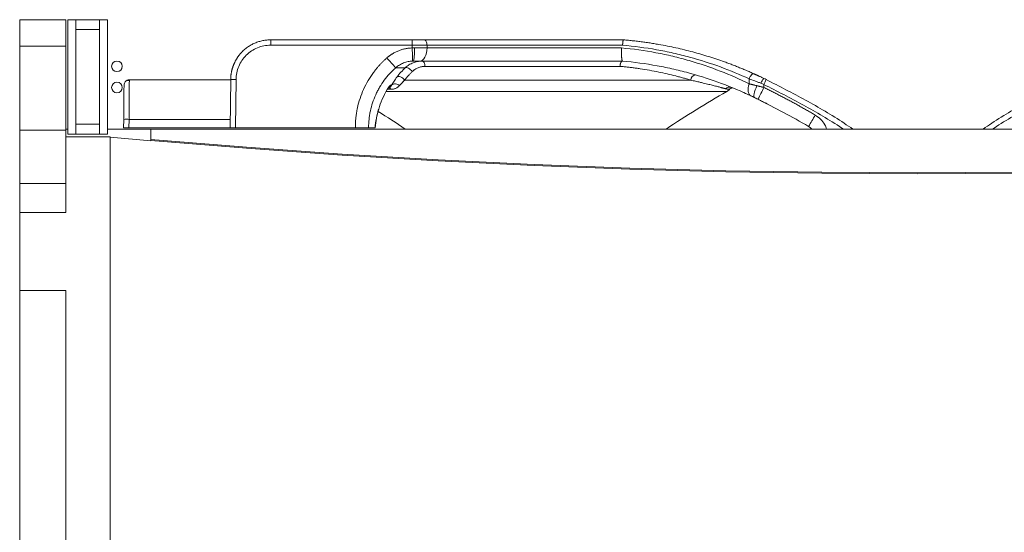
# Model space of a CAD drawing. Header units: inches. Extents: x 21182 to 24011, y 3634 to 5614.
# Tile 11 of 16: x 21859 to 22228, y 5188 to 5380. Entities that reach past the tile are written whole.
import ezdxf

# ---------------------------------------------------------------- set-up
doc = ezdxf.new("R2010")
doc.units = ezdxf.units.IN
doc.header["$MEASUREMENT"] = 0

msp = doc.modelspace()

# ---------------------------------------------------------------- linework, layer by layer
at = {"color": 7, "linetype": 'Continuous', "lineweight": 15}
for p, q in [((21876.25, 5380.04, 165.36), (21858.9, 5380.04, 165.36)), ((21858.9, 5380.04, 165.36), (21858.9, 5370.04, 165.36)), ((21876.25, 5370.04, 165.36), (21876.25, 5380.04, 165.36)), ((21876.9, 5380.04, 165.36), (21876.9, 5337.04, 165.36)), ((21876.9, 5380.04, 165.36), (21879.9, 5380.04, 165.36)), ((21879.9, 5380.04, 165.36), (21879.9, 5337.04, 165.36)), ((21879.9, 5380.04, 165.36), (21888.9, 5380.04, 165.36)), ((21888.9, 5337.04, 165.36), (21888.9, 5380.04, 165.36)), ((21888.9, 5380.04, 165.36), (21891.9, 5380.04, 165.36)), ((21891.9, 5337.04, 165.36), (21891.9, 5380.04, 165.36)), ((21879.9, 5376.31, 165.36), (21888.9, 5376.31, 165.36)), ((22006.17, 5372.48, 165.36), (21953.06, 5372.48, 165.36)), ((21953.06, 5372.48, 165.36), (21953.06, 5370.46, 165.36)), ((22006.17, 5370.46, 165.36), (22006.17, 5372.48, 165.36)), ((22085.4, 5372.48, 165.36), (22085.4, 5372.48, 165.36)), ((21858.9, 5370.04, 165.36), (21858.9, 5338.54, 165.36)), ((21876.25, 5370.04, 165.36), (21858.9, 5370.04, 165.36)), ((21876.25, 5338.54, 165.36), (21876.25, 5370.04, 165.36)), ((21953.06, 5370.46, 165.36), (22006.17, 5370.46, 165.36)), ((22006.17, 5369.43, 165.36), (22006.17, 5370.46, 165.36)), ((22006.17, 5370.46, 165.36), (22011.72, 5370.46, 165.36)), ((22006.98, 5369.43, 165.36), (22011.72, 5369.43, 165.36)), ((22011.72, 5369.43, 165.36), (22011.72, 5370.46, 165.36)), ((22011.72, 5370.46, 165.36), (22085.08, 5370.46, 165.36)), ((22084.71, 5369.43, 165.36), (22011.72, 5369.43, 165.36)), ((22085.08, 5370.46, 165.36), (22085.08, 5370.48, 165.36)), ((21999.95, 5361.98, 165.36), (22003.55, 5361.98, 165.36)), ((22084.11, 5362.51, 165.36), (22010.95, 5362.51, 165.36)), ((21938.06, 5357.48, 165.36), (21900.04, 5357.48, 165.36)), ((21938.06, 5357.61, 165.36), (21937.9, 5339.48, 165.36)), ((21940.06, 5357.57, 165.36), (21939.9, 5339.48, 165.36)), ((22110.65, 5357.34, 165.36), (22003.33, 5357.34, 165.36)), ((22132.58, 5357.82, 165.36), (22132.59, 5355.94, 165.36)), ((21996.73, 5353.74, 165.36), (21996.91, 5354.04, 165.36)), ((21998.43, 5355.42, 165.36), (21998, 5355.42, 165.36)), ((22138.07, 5354.6, 165.36), (22138.07, 5355.73, 165.36)), ((21897.93, 5342.61, 165.36), (21897.9, 5339.48, 165.36)), ((21899.9, 5339.48, 165.36), (21899.93, 5342.61, 165.36)), ((21899.93, 5342.61, 165.36), (21937.93, 5342.61, 165.36)), ((21876.25, 5338.54, 165.36), (21858.9, 5338.54, 165.36)), ((21858.9, 5338.54, 165.36), (21858.9, 5318.54, 165.36)), ((21876.25, 5338.98, 165.36), (21876.9, 5338.98, 165.36)), ((21876.25, 5336.04, 165.36), (21876.25, 5338.54, 165.36)), ((21879.9, 5340.78, 165.36), (21888.9, 5340.78, 165.36)), ((21891.9, 5338.98, 165.36), (21908.1, 5338.98, 165.36)), ((21897.9, 5339.48, 165.36), (21899.9, 5339.48, 165.36)), ((21899.9, 5339.48, 165.36), (21937.9, 5339.48, 165.36)), ((22483.7, 5338.98, 165.36), (21908.1, 5338.98, 165.36)), ((21908.1, 5338.98, 165.36), (21908.1, 5335.06, 165.36)), ((21937.9, 5339.48, 165.36), (21939.9, 5339.48, 165.36)), ((21939.9, 5339.48, 165.36), (21984.82, 5339.48, 165.36)), ((21989.8, 5339.48, 165.36), (21992.24, 5339.48, 165.36)), ((21876.25, 5307.58, 165.36), (21876.25, 5336.04, 165.36)), ((21876.25, 5336.04, 165.36), (21892.9, 5336.04, 165.36)), ((21879.9, 5337.04, 165.36), (21876.9, 5337.04, 165.36)), ((21888.9, 5337.04, 165.36), (21879.9, 5337.04, 165.36)), ((21891.9, 5337.04, 165.36), (21888.9, 5337.04, 165.36)), ((21892.9, 5336.04, 165.36), (21892.9, 5013.98, 165.36)), ((21892.9, 5335.94, 165.36), (21892.9, 5013.98, 165.36)), ((21908.1, 5334.58, 165.36), (21892.9, 5335.94, 165.36)), ((21908.1, 5335.06, 165.36), (21908.1, 5334.68, 165.36)), ((21908.1, 5334.68, 165.36), (21908.1, 5334.58, 165.36)), ((21876.25, 5318.54, 165.36), (21858.9, 5318.54, 165.36)), ((21858.9, 5318.54, 165.36), (21858.9, 5307.58, 165.36)), ((21858.9, 5307.58, 165.36), (21858.9, 5278.27, 165.36)), ((21858.9, 5307.58, 165.36), (21876.25, 5307.58, 165.36)), ((21858.9, 5278.27, 165.36), (21858.9, 5051.43, 165.36)), ((21876.25, 5278.27, 165.36), (21858.9, 5278.27, 165.36)), ((21876.25, 5013.98, 165.36), (21876.25, 5278.27, 165.36))]:
    msp.add_line(p, q, dxfattribs=at)
at = {"color": 8, "linetype": 'Continuous', "lineweight": 15}
for p, q in [((21996.36, 5353.08, 165.36), (22124.15, 5353.08, 165.36)), ((21998.21, 5353.89, 165.36), (21996.73, 5353.89, 165.36))]:
    msp.add_line(p, q, dxfattribs=at)
at = {"color": 7, "linetype": 'Continuous', "lineweight": 15, "elevation": 165.36, "flags": 128}
for points in [[(22011.72, 5370.46), (22011.7, 5370.85), (22011.64, 5371.23), (22011.54, 5371.58), (22011.41, 5371.89), (22011.25, 5372.14), (22011.06, 5372.32), (22010.85, 5372.44), (22010.64, 5372.48)], [(22006.31, 5364.47), (22006.31, 5364.57), (22006.3, 5364.85), (22006.29, 5365.31), (22006.27, 5365.93), (22006.25, 5366.68), (22006.22, 5367.53), (22006.2, 5368.46), (22006.17, 5369.43)], [(22009.02, 5364.48), (22009.54, 5364.57), (22010.04, 5364.85), (22010.51, 5365.31), (22010.92, 5365.93), (22011.25, 5366.68), (22011.51, 5367.53), (22011.66, 5368.46), (22011.72, 5369.43)], [(22009.83, 5364.48), (22010.04, 5364.44), (22010.25, 5364.33), (22010.44, 5364.15), (22010.61, 5363.9), (22010.75, 5363.61), (22010.86, 5363.27), (22010.92, 5362.9), (22010.95, 5362.51)], [(22003.55, 5361.98), (22003.78, 5362.08), (22004.09, 5362.09), (22004.43, 5362), (22004.8, 5361.83), (22005.18, 5361.58), (22005.54, 5361.26), (22005.86, 5360.9), (22006.12, 5360.51)], [(21898.04, 5355.49), (21898.08, 5355.88), (21898.19, 5356.23)], [(22003.33, 5357.34), (22003.02, 5357.7), (22002.65, 5358.03), (22002.23, 5358.32), (22001.8, 5358.54), (22001.39, 5358.69), (22001.01, 5358.74), (22000.7, 5358.7), (22000.47, 5358.57)], [(22134.49, 5359.66), (22134.26, 5359.71), (22134.01, 5359.66), (22133.73, 5359.52), (22133.46, 5359.29), (22133.19, 5358.99), (22132.95, 5358.64), (22132.74, 5358.24), (22132.58, 5357.82)], [(22133.16, 5351.46), (22132.82, 5351.7), (22132.54, 5352.06), (22132.34, 5352.52), (22132.22, 5353.08), (22132.19, 5353.72), (22132.24, 5354.42), (22132.37, 5355.17), (22132.59, 5355.94)], [(22135.49, 5355.23), (22135.14, 5354.42), (22134.85, 5353.63), (22134.61, 5352.9), (22134.45, 5352.24), (22134.37, 5351.69), (22134.36, 5351.25), (22134.43, 5350.94), (22134.58, 5350.78)], [(21908.1, 5335.06), (21944, 5332.13), (21979.93, 5329.58), (22015.89, 5327.43), (22051.86, 5325.67), (22087.86, 5324.3), (22123.87, 5323.32), (22159.88, 5322.73), (22195.9, 5322.53), (22231.92, 5322.73), (22267.93, 5323.32), (22303.94, 5324.3), (22339.94, 5325.67), (22375.91, 5327.43), (22411.87, 5329.58), (22447.8, 5332.13), (22483.7, 5335.06)], [(22483.7, 5334.68), (22447.8, 5331.75), (22411.87, 5329.2), (22375.91, 5327.05), (22339.94, 5325.28), (22303.94, 5323.91), (22267.93, 5322.93), (22231.92, 5322.35), (22195.9, 5322.15), (22159.88, 5322.35), (22123.87, 5322.93), (22087.86, 5323.91), (22051.86, 5325.28), (22015.89, 5327.05), (21979.93, 5329.2), (21944, 5331.75), (21908.1, 5334.68)]]:
    msp.add_lwpolyline(points, dxfattribs=at)
at = {"color": 8, "linetype": 'Continuous', "lineweight": 15, "elevation": 165.36, "flags": 128}
msp.add_lwpolyline([(21996.73, 5353.74), (21996.75, 5353.76), (21996.78, 5353.82)], dxfattribs=at)
at = {"color": 7, "linetype": 'Continuous', "lineweight": 15}
for centre in [(21895.4, 5362.52, 165.36), (21895.4, 5354.58, 165.36)]:
    msp.add_circle(centre, 2, dxfattribs=at)
for centre, radius, start, end in [((21991.06, 5368.21, 165.36), 15.97, 346.4815, 4.3985), ((22180.01, 5525.97, 165.36), 243.55, 221.1596, 222.3263), ((21900.04, 5355.48, 165.36), 2, 90, 138.7471), ((21940.06, 5415.07, 165.36), 57.49, 268.0061, 269.9996), ((22142.55, 5354.06, 165.36), 5.95, 138.8459, 159.3516), ((22018.95, 5414.58, 165.36), 132.86, 333.7125, 334.5818), ((21997.1, 5353.14, 165.36), 1.34, 34.0957, 87.8094), ((21999.81, 5353.87, 165.36), 2.07, 41.2058, 131.6283), ((22300.07, 5044.73, 165.36), 355, 119.7051, 124.0182), ((22125.2, 5352.79, 165.36), 1.97, 68.1633, 138.5043), ((22121.68, 5357.42, 165.36), 5, 299.7051, 314.3258), ((21847.71, 5495.89, 165.36), 322.92, 333.1722, 334.0524), ((21804.93, 5044.73, 165.36), 355, 55.9818, 57.9387), ((21898.93, 5285.53, 165.36), 57.09, 88.9964, 91.0036), ((21915.55, 5484.69, 165.36), 279.66, 328.8298, 329.8465)]:
    msp.add_arc(centre, radius, start, end, dxfattribs=at)
at = {"color": 8, "linetype": 'Continuous', "lineweight": 15}
for centre, start, end in [((22112.65, 5357.27, 165.36), 94.6132, 178.1401), ((21996.3, 5356.47, 165.36), 307.8847, 328.1163)]:
    msp.add_arc(centre, 2, start, end, dxfattribs=at)
at = {"color": 7, "linetype": 'Continuous', "lineweight": 15}
for points, knots in [([(21938.06, 5357.61, 165.36), (21938.06, 5357.74, 165.36), (21938.06, 5357.99, 165.36), (21938.08, 5358.37, 165.36), (21938.11, 5358.74, 165.36), (21938.14, 5359.1, 165.36), (21938.19, 5359.46, 165.36), (21938.24, 5359.82, 165.36), (21938.3, 5360.17, 165.36), (21938.37, 5360.51, 165.36), (21938.44, 5360.85, 165.36), (21938.52, 5361.18, 165.36), (21938.61, 5361.51, 165.36), (21938.7, 5361.83, 165.36), (21938.8, 5362.14, 165.36), (21938.9, 5362.44, 165.36), (21939.01, 5362.74, 165.36), (21939.12, 5363.03, 165.36), (21939.24, 5363.32, 165.36), (21939.36, 5363.6, 165.36), (21939.49, 5363.87, 165.36), (21939.62, 5364.14, 165.36), (21939.75, 5364.4, 165.36), (21939.88, 5364.65, 165.36), (21940.02, 5364.89, 165.36), (21940.16, 5365.13, 165.36), (21940.3, 5365.37, 165.36), (21940.44, 5365.59, 165.36), (21940.59, 5365.81, 165.36), (21940.73, 5366.03, 165.36), (21940.88, 5366.23, 165.36), (21941.03, 5366.44, 165.36), (21941.17, 5366.63, 165.36), (21941.32, 5366.82, 165.36), (21941.47, 5367, 165.36), (21941.62, 5367.18, 165.36), (21941.77, 5367.35, 165.36), (21941.91, 5367.52, 165.36), (21942.06, 5367.68, 165.36), (21942.21, 5367.84, 165.36), (21942.35, 5367.98, 165.36), (21942.64, 5368.28, 165.36), (21943.09, 5368.7, 165.36), (21943.71, 5369.22, 165.36), (21944.36, 5369.71, 165.36), (21945.03, 5370.16, 165.36), (21945.71, 5370.56, 165.36), (21946.41, 5370.93, 165.36), (21947.13, 5371.26, 165.36), (21947.85, 5371.55, 165.36), (21948.59, 5371.8, 165.36), (21949.33, 5372.01, 165.36), (21950.07, 5372.18, 165.36), (21950.82, 5372.32, 165.36), (21951.57, 5372.41, 165.36), (21952.31, 5372.47, 165.36), (21952.81, 5372.47, 165.36), (21953.06, 5372.48, 165.36)], [0, 0, 0, 0, 0.0162999, 0.0324049, 0.0483152, 0.0640306, 0.0795512, 0.0948769, 0.1100078, 0.1249439, 0.1396852, 0.1542316, 0.1685832, 0.18274, 0.196702, 0.2104691, 0.2240414, 0.2374189, 0.2506015, 0.2635893, 0.2763823, 0.2889804, 0.3013838, 0.3135922, 0.3256059, 0.3374247, 0.3490487, 0.3604779, 0.3717122, 0.3827517, 0.3935963, 0.4042461, 0.4147011, 0.4249613, 0.4350266, 0.4448971, 0.4545728, 0.4640536, 0.4733396, 0.4824307, 0.491327, 0.5000285, 0.5350439, 0.5698187, 0.6043529, 0.6386465, 0.6726996, 0.7065121, 0.7400841, 0.7734155, 0.8065064, 0.8393567, 0.8719664, 0.9043356, 0.9364643, 0.9683524, 1, 1, 1, 1]), ([(22085.08, 5370.48, 165.36), (22085.09, 5370.53, 165.36), (22085.09, 5370.62, 165.36), (22085.1, 5370.76, 165.36), (22085.11, 5370.89, 165.36), (22085.11, 5371.02, 165.36), (22085.12, 5371.13, 165.36), (22085.13, 5371.25, 165.36), (22085.14, 5371.35, 165.36), (22085.15, 5371.45, 165.36), (22085.16, 5371.54, 165.36), (22085.17, 5371.62, 165.36), (22085.18, 5371.7, 165.36), (22085.19, 5371.77, 165.36), (22085.2, 5371.83, 165.36), (22085.22, 5371.94, 165.36), (22085.24, 5372.07, 165.36), (22085.27, 5372.22, 165.36), (22085.31, 5372.34, 165.36), (22085.34, 5372.42, 165.36), (22085.37, 5372.47, 165.36), (22085.39, 5372.47, 165.36), (22085.4, 5372.48, 165.36)], [0, 0, 0, 0, 0.045792, 0.090037, 0.132737, 0.17389, 0.213496, 0.251557, 0.288071, 0.323038, 0.356459, 0.388333, 0.418661, 0.447443, 0.474678, 0.500366, 0.586722, 0.671842, 0.755728, 0.838381, 0.919804, 1, 1, 1, 1]), ([(22085.4, 5372.48, 165.36), (22085.72, 5372.45, 165.36), (22086.36, 5372.39, 165.36), (22087.31, 5372.3, 165.36), (22088.26, 5372.21, 165.36), (22089.21, 5372.1, 165.36), (22090.17, 5371.99, 165.36), (22091.12, 5371.88, 165.36), (22092.06, 5371.76, 165.36), (22093.01, 5371.63, 165.36), (22093.96, 5371.5, 165.36), (22094.9, 5371.36, 165.36), (22095.85, 5371.21, 165.36), (22096.79, 5371.06, 165.36), (22097.73, 5370.9, 165.36), (22100.52, 5370.42, 165.36), (22105.14, 5369.5, 165.36), (22111.41, 5367.96, 165.36), (22117.5, 5366.19, 165.36), (22121.97, 5364.69, 165.36), (22124.98, 5363.58, 165.36), (22126.6, 5362.97, 165.36), (22128.2, 5362.34, 165.36), (22129.8, 5361.69, 165.36), (22131.37, 5361.03, 165.36), (22132.94, 5360.35, 165.36), (22133.97, 5359.89, 165.36), (22134.49, 5359.66, 165.36)], [0, 0, 0, 0, 0.0178159, 0.035643, 0.0534825, 0.0713356, 0.0892034, 0.1070871, 0.1249879, 0.1429067, 0.1608449, 0.1788036, 0.1967838, 0.2147868, 0.2328135, 0.2508653, 0.3755775, 0.5016098, 0.6251956, 0.7502654, 0.785611, 0.8210566, 0.8566083, 0.8922724, 0.928055, 0.9639622, 1, 1, 1, 1]), ([(21953.06, 5370.46, 165.36), (21951.37, 5370.46, 165.36), (21949.67, 5370.13, 165.36), (21946.54, 5368.84, 165.36), (21945.11, 5367.88, 165.36), (21942.7, 5365.5, 165.36), (21941.74, 5364.07, 165.36), (21940.42, 5360.95, 165.36), (21940.07, 5359.27, 165.36), (21940.06, 5357.57, 165.36)], [0, 0, 0, 0, 0.25, 0.25, 0.5, 0.5, 0.75, 0.75, 1, 1, 1, 1]), ([(21996.65, 5365.68, 165.36), (21996.74, 5365.76, 165.36), (21996.93, 5365.92, 165.36), (21997.22, 5366.16, 165.36), (21997.51, 5366.39, 165.36), (21997.81, 5366.61, 165.36), (21998.12, 5366.82, 165.36), (21998.43, 5367.03, 165.36), (21999.01, 5367.39, 165.36), (21999.88, 5367.88, 165.36), (22001.08, 5368.41, 165.36), (22002.31, 5368.83, 165.36), (22003.37, 5369.1, 165.36), (22004.22, 5369.25, 165.36), (22004.87, 5369.34, 165.36), (22005.52, 5369.4, 165.36), (22005.95, 5369.42, 165.36), (22006.17, 5369.43, 165.36)], [0, 0, 0, 0, 0.035795, 0.071534, 0.107239, 0.142932, 0.178635, 0.21437, 0.25016, 0.375273, 0.500454, 0.625234, 0.750081, 0.812586, 0.874996, 0.937428, 1, 1, 1, 1]), ([(22085.05, 5364.48, 165.36), (22085.04, 5364.48, 165.36), (22085.03, 5364.48, 165.36), (22085, 5364.5, 165.36), (22084.98, 5364.53, 165.36), (22084.96, 5364.56, 165.36), (22084.93, 5364.61, 165.36), (22084.91, 5364.67, 165.36), (22084.89, 5364.73, 165.36), (22084.87, 5364.81, 165.36), (22084.85, 5364.9, 165.36), (22084.83, 5364.99, 165.36), (22084.81, 5365.1, 165.36), (22084.79, 5365.22, 165.36), (22084.78, 5365.34, 165.36), (22084.76, 5365.48, 165.36), (22084.75, 5365.62, 165.36), (22084.73, 5365.78, 165.36), (22084.71, 5366.1, 165.36), (22084.68, 5366.66, 165.36), (22084.67, 5367.31, 165.36), (22084.67, 5367.82, 165.36), (22084.67, 5368.14, 165.36), (22084.68, 5368.51, 165.36), (22084.69, 5368.95, 165.36), (22084.7, 5369.27, 165.36), (22084.71, 5369.43, 165.36)], [0, 0, 0, 0, 0.028329, 0.056792, 0.08539, 0.114123, 0.142991, 0.171994, 0.201132, 0.230406, 0.259815, 0.289359, 0.319039, 0.348854, 0.378806, 0.408893, 0.439116, 0.469475, 0.49997, 0.618654, 0.749375, 0.785253, 0.828256, 0.878382, 0.935631, 1, 1, 1, 1]), ([(22084.71, 5369.43, 165.36), (22089.06, 5369.04, 165.36), (22093.35, 5368.44, 165.36), (22099.71, 5367.24, 165.36), (22101.81, 5366.79, 165.36), (22106, 5365.79, 165.36), (22108.05, 5365.25, 165.36), (22114.09, 5363.5, 165.36), (22117.98, 5362.18, 165.36), (22125.48, 5359.26, 165.36), (22129.1, 5357.66, 165.36), (22132.59, 5355.94, 165.36)], [0, 0, 0, 0, 0.25, 0.25, 0.375, 0.375, 0.5, 0.5, 0.75, 0.75, 1, 1, 1, 1]), ([(22132.58, 5357.82, 165.36), (22129.11, 5359.42, 165.36), (22125.51, 5360.91, 165.36), (22118.05, 5363.64, 165.36), (22114.2, 5364.88, 165.36), (22108.21, 5366.51, 165.36), (22106.17, 5367.02, 165.36), (22103.07, 5367.72, 165.36), (22102.03, 5367.95, 165.36), (22099.94, 5368.37, 165.36), (22098.89, 5368.57, 165.36), (22093.64, 5369.51, 165.36), (22089.39, 5370.08, 165.36), (22085.08, 5370.46, 165.36)], [0, 0, 0, 0, 0.25, 0.25, 0.5, 0.5, 0.625, 0.625, 0.6875, 0.6875, 0.75, 0.75, 1, 1, 1, 1]), ([(21984.82, 5339.48, 165.36), (21984.82, 5339.67, 165.36), (21984.82, 5340.05, 165.36), (21984.84, 5340.63, 165.36), (21984.86, 5341.2, 165.36), (21984.89, 5341.77, 165.36), (21984.94, 5342.34, 165.36), (21984.99, 5342.91, 165.36), (21985.05, 5343.48, 165.36), (21985.12, 5344.05, 165.36), (21985.2, 5344.62, 165.36), (21985.29, 5345.18, 165.36), (21985.39, 5345.75, 165.36), (21985.49, 5346.31, 165.36), (21985.82, 5347.89, 165.36), (21986.52, 5350.45, 165.36), (21987.87, 5353.9, 165.36), (21989.57, 5357.19, 165.36), (21991.13, 5359.55, 165.36), (21992.3, 5361.09, 165.36), (21992.97, 5361.91, 165.36), (21993.66, 5362.71, 165.36), (21994.37, 5363.48, 165.36), (21995.1, 5364.24, 165.36), (21995.86, 5364.97, 165.36), (21996.39, 5365.44, 165.36), (21996.65, 5365.68, 165.36)], [0, 0, 0, 0, 0.019412, 0.038796, 0.058155, 0.077496, 0.096824, 0.116143, 0.135459, 0.154777, 0.174103, 0.193441, 0.212798, 0.232177, 0.251584, 0.3761, 0.50063, 0.625647, 0.750682, 0.786372, 0.821984, 0.857549, 0.893101, 0.928671, 0.964294, 1, 1, 1, 1]), ([(22006.31, 5364.47, 165.36), (22005.72, 5364.46, 165.36), (22005.15, 5364.39, 165.36), (22004.01, 5364.16, 165.36), (22003.46, 5364, 165.36), (22002.37, 5363.57, 165.36), (22001.85, 5363.31, 165.36), (22000.86, 5362.71, 165.36), (22000.39, 5362.36, 165.36), (21999.95, 5361.98, 165.36)], [0, 0, 0, 0, 0.25, 0.25, 0.5, 0.5, 0.75, 0.75, 1, 1, 1, 1]), ([(22003.55, 5361.98, 165.36), (22003.99, 5362.39, 165.36), (22004.45, 5362.75, 165.36), (22005.44, 5363.37, 165.36), (22005.96, 5363.63, 165.36), (22007.02, 5364.05, 165.36), (22007.56, 5364.21, 165.36), (22008.67, 5364.42, 165.36), (22009.24, 5364.48, 165.36), (22009.83, 5364.48, 165.36)], [0, 0, 0, 0, 0.25, 0.25, 0.5, 0.5, 0.75, 0.75, 1, 1, 1, 1]), ([(22084.11, 5362.51, 165.36), (22084.12, 5362.55, 165.36), (22084.12, 5362.64, 165.36), (22084.13, 5362.76, 165.36), (22084.14, 5362.89, 165.36), (22084.16, 5363.02, 165.36), (22084.18, 5363.14, 165.36), (22084.23, 5363.35, 165.36), (22084.3, 5363.61, 165.36), (22084.4, 5363.88, 165.36), (22084.51, 5364.08, 165.36), (22084.61, 5364.23, 165.36), (22084.72, 5364.34, 165.36), (22084.83, 5364.42, 165.36), (22084.93, 5364.47, 165.36), (22085, 5364.47, 165.36), (22085.04, 5364.48, 165.36)], [0, 0, 0, 0, 0.039586, 0.080126, 0.121574, 0.163872, 0.206952, 0.250738, 0.373665, 0.500209, 0.58698, 0.673296, 0.758403, 0.841605, 0.9223, 1, 1, 1, 1]), ([(22133.16, 5351.46, 165.36), (22129.65, 5353.11, 165.36), (22126.01, 5354.65, 165.36), (22118.48, 5357.47, 165.36), (22114.57, 5358.74, 165.36), (22108.5, 5360.43, 165.36), (22106.44, 5360.95, 165.36), (22103.29, 5361.67, 165.36), (22102.23, 5361.9, 165.36), (22100.12, 5362.34, 165.36), (22099.06, 5362.54, 165.36), (22093.73, 5363.51, 165.36), (22089.42, 5364.09, 165.36), (22085.05, 5364.48, 165.36)], [0, 0, 0, 0, 0.25, 0.25, 0.5, 0.5, 0.625, 0.625, 0.6875, 0.6875, 0.75, 0.75, 1, 1, 1, 1]), ([(21999.95, 5361.98, 165.36), (21998.34, 5360.56, 165.36), (21996.92, 5359, 165.36), (21995.04, 5356.46, 165.36), (21994.46, 5355.58, 165.36), (21993.65, 5354.2, 165.36), (21993.39, 5353.74, 165.36), (21992.9, 5352.79, 165.36), (21992.67, 5352.31, 165.36), (21991.58, 5349.89, 165.36), (21990.92, 5347.88, 165.36), (21990.36, 5345.29, 165.36), (21990.26, 5344.76, 165.36), (21990.09, 5343.71, 165.36), (21990.02, 5343.18, 165.36), (21989.85, 5341.59, 165.36), (21989.8, 5340.53, 165.36), (21989.8, 5339.48, 165.36)], [0, 0, 0, 0, 0.25, 0.25, 0.375, 0.375, 0.4375, 0.4375, 0.5, 0.5, 0.75, 0.75, 0.8125, 0.8125, 0.875, 0.875, 1, 1, 1, 1]), ([(22003.33, 5357.34, 165.36), (22003.44, 5357.48, 165.36), (22003.65, 5357.76, 165.36), (22003.98, 5358.17, 165.36), (22004.32, 5358.58, 165.36), (22004.66, 5358.98, 165.36), (22005.01, 5359.38, 165.36), (22005.37, 5359.76, 165.36), (22005.74, 5360.14, 165.36), (22005.99, 5360.39, 165.36), (22006.12, 5360.51, 165.36)], [0, 0, 0, 0, 0.124105, 0.248391, 0.372895, 0.497656, 0.62271, 0.748094, 0.873845, 1, 1, 1, 1]), ([(22006.12, 5360.51, 165.36), (22006.17, 5360.57, 165.36), (22006.28, 5360.67, 165.36), (22006.46, 5360.83, 165.36), (22006.63, 5360.97, 165.36), (22006.82, 5361.11, 165.36), (22007, 5361.25, 165.36), (22007.31, 5361.46, 165.36), (22007.77, 5361.73, 165.36), (22008.37, 5362.01, 165.36), (22008.99, 5362.23, 165.36), (22009.56, 5362.38, 165.36), (22010.07, 5362.46, 165.36), (22010.5, 5362.5, 165.36), (22010.8, 5362.51, 165.36), (22010.95, 5362.51, 165.36)], [0, 0, 0, 0, 0.0417502, 0.0835616, 0.1254668, 0.1674986, 0.2096891, 0.2520702, 0.3774831, 0.5033411, 0.6273078, 0.7510991, 0.8343953, 0.9172828, 1, 1, 1, 1]), ([(22084.11, 5362.51, 165.36), (22084.36, 5362.49, 165.36), (22084.87, 5362.44, 165.36), (22085.62, 5362.37, 165.36), (22086.37, 5362.29, 165.36), (22087.12, 5362.2, 165.36), (22087.88, 5362.12, 165.36), (22088.63, 5362.02, 165.36), (22089.39, 5361.93, 165.36), (22090.15, 5361.82, 165.36), (22090.9, 5361.72, 165.36), (22092.59, 5361.47, 165.36), (22095.23, 5361.04, 165.36), (22098.6, 5360.4, 165.36), (22101.89, 5359.68, 165.36), (22104.44, 5359.06, 165.36), (22106.46, 5358.53, 165.36), (22107.67, 5358.2, 165.36), (22108.72, 5357.9, 165.36), (22109.64, 5357.64, 165.36), (22110.29, 5357.44, 165.36), (22110.65, 5357.34, 165.36)], [0, 0, 0, 0, 0.024059, 0.048318, 0.072779, 0.097442, 0.122306, 0.147373, 0.172643, 0.198117, 0.223794, 0.249675, 0.371191, 0.500485, 0.618367, 0.749513, 0.808604, 0.874375, 0.907991, 0.949866, 1, 1, 1, 1]), ([(21900.04, 5357.19, 165.36), (21899.85, 5357.22, 165.36), (21899.49, 5357.28, 165.36), (21898.94, 5357.12, 165.36), (21898.46, 5356.76, 165.36), (21898.28, 5356.4, 165.36), (21898.19, 5356.23, 165.36)], [0, 0, 0, 0, 0.247691, 0.500657, 0.753482, 1, 1, 1, 1]), ([(21900.04, 5357.48, 165.36), (21900.04, 5357.47, 165.36), (21900.04, 5357.47, 165.36), (21900.04, 5357.19, 165.36), (21900.04, 5357.18, 165.36)], [0, 0, 0, 0, 0.960583, 1, 1, 1, 1]), ([(21998.43, 5355.42, 165.36), (21998.69, 5355.91, 165.36), (21998.99, 5356.42, 165.36), (21999.66, 5357.47, 165.36), (22000.04, 5358.02, 165.36), (22000.47, 5358.57, 165.36)], [0, 0, 0, 0, 0.5, 0.5, 1, 1, 1, 1]), ([(22003.33, 5357.34, 165.36), (22003.26, 5357.27, 165.36), (22003.13, 5357.14, 165.36), (22002.93, 5356.94, 165.36), (22002.73, 5356.74, 165.36), (22002.54, 5356.54, 165.36), (22002.36, 5356.35, 165.36), (22002.18, 5356.16, 165.36), (22002.01, 5355.97, 165.36), (22001.84, 5355.78, 165.36), (22001.68, 5355.59, 165.36), (22001.52, 5355.41, 165.36), (22001.42, 5355.29, 165.36), (22001.37, 5355.23, 165.36)], [0, 0, 0, 0, 0.0901955, 0.1805523, 0.2710643, 0.3617253, 0.4525292, 0.5434695, 0.6345401, 0.7257347, 0.8170471, 0.9084709, 1, 1, 1, 1]), ([(22123.73, 5354.1, 165.36), (22123.67, 5354.11, 165.36), (22123.57, 5354.14, 165.36), (22123.39, 5354.19, 165.36), (22123.21, 5354.24, 165.36), (22123.01, 5354.29, 165.36), (22122.81, 5354.35, 165.36), (22122.59, 5354.41, 165.36), (22122.35, 5354.47, 165.36), (22122.11, 5354.54, 165.36), (22121.57, 5354.68, 165.36), (22120.63, 5354.93, 165.36), (22119.15, 5355.31, 165.36), (22117.4, 5355.76, 165.36), (22115.88, 5356.13, 165.36), (22114.7, 5356.41, 165.36), (22114.01, 5356.58, 165.36), (22113.25, 5356.76, 165.36), (22112.44, 5356.94, 165.36), (22111.57, 5357.13, 165.36), (22110.96, 5357.27, 165.36), (22110.65, 5357.34, 165.36)], [0, 0, 0, 0, 0.026899, 0.054022, 0.08137, 0.108944, 0.136745, 0.164773, 0.193031, 0.221518, 0.250236, 0.37157, 0.498828, 0.619699, 0.748762, 0.786664, 0.826157, 0.867238, 0.909908, 0.954163, 1, 1, 1, 1]), ([(22136.99, 5356.16, 165.36), (22136.6, 5356.31, 165.36), (22136.22, 5356.46, 165.36), (22135.45, 5356.75, 165.36), (22135.08, 5356.89, 165.36), (22133.97, 5357.31, 165.36), (22133.26, 5357.57, 165.36), (22132.58, 5357.82, 165.36)], [0, 0, 0, 0, 0.25, 0.25, 0.5, 0.5, 1, 1, 1, 1]), ([(22134.49, 5359.66, 165.36), (22134.57, 5359.62, 165.36), (22134.72, 5359.55, 165.36), (22134.96, 5359.44, 165.36), (22135.21, 5359.33, 165.36), (22135.45, 5359.22, 165.36), (22135.71, 5359.1, 165.36), (22135.96, 5358.98, 165.36), (22136.28, 5358.83, 165.36), (22136.67, 5358.65, 165.36), (22137.14, 5358.43, 165.36), (22137.6, 5358.21, 165.36), (22137.92, 5358.05, 165.36), (22138.07, 5357.98, 165.36)], [0, 0, 0, 0, 0.07073, 0.141509, 0.212409, 0.2835, 0.354854, 0.42654, 0.498628, 0.623377, 0.748293, 0.87372, 1, 1, 1, 1]), ([(22138.95, 5357.55, 165.36), (22143.9, 5355.01, 165.36), (22153.84, 5349.92, 165.36), (22164.65, 5343.6, 165.36), (22170.38, 5339.68, 165.36), (22171.47, 5338.93, 165.36)], [0, 0, 0, 0, 0.444533, 0.89413, 1, 1, 1, 1]), ([(22220.33, 5338.93, 165.36), (22221.42, 5339.68, 165.36), (22227.15, 5343.6, 165.36), (22237.96, 5349.92, 165.36), (22247.9, 5355.01, 165.36), (22252.85, 5357.55, 165.36)], [0, 0, 0, 0, 0.10587, 0.555467, 1, 1, 1, 1]), ([(21897.93, 5342.61, 165.36), (21897.93, 5342.72, 165.36), (21897.93, 5342.95, 165.36), (21897.93, 5343.28, 165.36), (21897.94, 5343.62, 165.36), (21897.94, 5343.96, 165.36), (21897.94, 5344.29, 165.36), (21897.95, 5344.63, 165.36), (21897.95, 5345.26, 165.36), (21897.96, 5346.18, 165.36), (21897.97, 5347.39, 165.36), (21897.98, 5348.56, 165.36), (21897.99, 5350.07, 165.36), (21898.01, 5351.79, 165.36), (21898.02, 5353.19, 165.36), (21898.03, 5354.07, 165.36), (21898.03, 5354.6, 165.36), (21898.04, 5355.01, 165.36), (21898.04, 5355.25, 165.36), (21898.04, 5355.38, 165.36), (21898.04, 5355.45, 165.36), (21898.04, 5355.49, 165.36), (21898.04, 5355.49, 165.36), (21898.04, 5355.49, 165.36)], [0, 0, 0, 0, 0.016698, 0.033366, 0.050016, 0.06666, 0.083308, 0.099972, 0.116663, 0.178424, 0.240211, 0.304515, 0.368845, 0.500009, 0.631172, 0.695475, 0.759804, 0.821563, 0.883348, 0.912527, 0.941655, 0.970792, 1, 1, 1, 1]), ([(21992.24, 5339.48, 165.36), (21992.33, 5340.61, 165.36), (21992.48, 5341.75, 165.36), (21992.81, 5343.5, 165.36), (21992.94, 5344.09, 165.36), (21993.23, 5345.28, 165.36), (21993.39, 5345.88, 165.36), (21993.95, 5347.7, 165.36), (21994.39, 5348.92, 165.36), (21995.44, 5351.36, 165.36), (21996.06, 5352.59, 165.36), (21996.78, 5353.82, 165.36)], [0, 0, 0, 0, 0.25, 0.25, 0.375, 0.375, 0.5, 0.5, 0.75, 0.75, 1, 1, 1, 1]), ([(21996.78, 5353.82, 165.36), (21996.93, 5354.08, 165.36), (21997.09, 5354.33, 165.36), (21997.36, 5354.74, 165.36), (21997.49, 5354.92, 165.36), (21997.65, 5355.11, 165.36), (21997.7, 5355.17, 165.36), (21997.79, 5355.27, 165.36), (21997.82, 5355.3, 165.36), (21997.92, 5355.39, 165.36), (21997.97, 5355.42, 165.36), (21998, 5355.42, 165.36)], [0, 0, 0, 0, 0.25, 0.25, 0.5, 0.5, 0.625, 0.625, 0.75, 0.75, 1, 1, 1, 1]), ([(21997.15, 5354.48, 165.36), (21997.18, 5354.48, 165.36), (21997.24, 5354.48, 165.36), (21997.32, 5354.49, 165.36), (21997.41, 5354.5, 165.36), (21997.5, 5354.52, 165.36), (21997.61, 5354.56, 165.36), (21997.75, 5354.62, 165.36), (21997.92, 5354.72, 165.36), (21998.07, 5354.86, 165.36), (21998.19, 5355, 165.36), (21998.29, 5355.13, 165.36), (21998.36, 5355.27, 165.36), (21998.41, 5355.37, 165.36), (21998.43, 5355.42, 165.36)], [0, 0, 0, 0, 0.04229, 0.088458, 0.138525, 0.192509, 0.250422, 0.351988, 0.500151, 0.645867, 0.750151, 0.84364, 0.9269, 1, 1, 1, 1]), ([(22001.37, 5355.23, 165.36), (22001.34, 5355.2, 165.36), (22001.27, 5355.12, 165.36), (22001.17, 5355.02, 165.36), (22001.06, 5354.91, 165.36), (22000.94, 5354.81, 165.36), (22000.82, 5354.72, 165.36), (22000.62, 5354.58, 165.36), (22000.33, 5354.4, 165.36), (21999.95, 5354.22, 165.36), (21999.55, 5354.08, 165.36), (21999.17, 5353.99, 165.36), (21998.83, 5353.93, 165.36), (21998.52, 5353.9, 165.36), (21998.31, 5353.89, 165.36), (21998.21, 5353.89, 165.36)], [0, 0, 0, 0, 0.03843, 0.078088, 0.119013, 0.161243, 0.204812, 0.24975, 0.372906, 0.499791, 0.626052, 0.749384, 0.83672, 0.920166, 1, 1, 1, 1]), ([(22125.21, 5353.89, 165.36), (22125.31, 5353.98, 165.36), (22125.51, 5354.16, 165.36), (22125.87, 5354.34, 165.36), (22126.16, 5354.44, 165.36), (22126.31, 5354.45, 165.36), (22126.34, 5354.45, 165.36)], [0, 0, 0, 0, 0.310015, 0.626351, 0.942693, 1, 1, 1, 1]), ([(22135.49, 5355.23, 165.36), (22135.39, 5355.26, 165.36), (22135.19, 5355.31, 165.36), (22134.9, 5355.38, 165.36), (22134.61, 5355.45, 165.36), (22134.33, 5355.52, 165.36), (22134.06, 5355.58, 165.36), (22133.8, 5355.65, 165.36), (22133.54, 5355.71, 165.36), (22133.29, 5355.77, 165.36), (22133.05, 5355.83, 165.36), (22132.82, 5355.88, 165.36), (22132.67, 5355.92, 165.36), (22132.59, 5355.94, 165.36)], [0, 0, 0, 0, 0.09855, 0.19557, 0.291061, 0.385023, 0.477457, 0.568363, 0.657742, 0.745595, 0.831921, 0.916723, 1, 1, 1, 1]), ([(22138.07, 5354.6, 165.36), (22137.97, 5354.62, 165.36), (22137.76, 5354.67, 165.36), (22137.45, 5354.75, 165.36), (22137.16, 5354.82, 165.36), (22136.88, 5354.89, 165.36), (22136.61, 5354.96, 165.36), (22136.36, 5355.02, 165.36), (22136.12, 5355.08, 165.36), (22135.9, 5355.13, 165.36), (22135.69, 5355.19, 165.36), (22135.56, 5355.22, 165.36), (22135.49, 5355.23, 165.36)], [0, 0, 0, 0, 0.122572, 0.24013, 0.352674, 0.460202, 0.562713, 0.660208, 0.752684, 0.840142, 0.922581, 1, 1, 1, 1]), ([(22138.07, 5354.6, 165.36), (22138.58, 5354.35, 165.36), (22139.59, 5353.85, 165.36), (22141.09, 5353.09, 165.36), (22142.59, 5352.33, 165.36), (22144.09, 5351.55, 165.36), (22145.58, 5350.77, 165.36), (22147.07, 5349.98, 165.36), (22148.56, 5349.18, 165.36), (22150.04, 5348.38, 165.36), (22151.51, 5347.56, 165.36), (22152.98, 5346.74, 165.36), (22154.45, 5345.91, 165.36), (22155.91, 5345.07, 165.36), (22156.88, 5344.5, 165.36), (22157.36, 5344.21, 165.36)], [0, 0, 0, 0, 0.07695, 0.153887, 0.230813, 0.307729, 0.38464, 0.461547, 0.538453, 0.615359, 0.69227, 0.769187, 0.846113, 0.923049, 1, 1, 1, 1]), ([(21992.27, 5339.47, 165.36), (21992.38, 5340.65, 165.36), (21992.59, 5342.91, 165.36), (21993.27, 5345.36, 165.36), (21993.59, 5346.53, 165.36)], [0, 0, 0, 0, 0.524669, 1, 1, 1, 1]), ([(21984.82, 5339.48, 165.36), (21985.38, 5339.48, 165.36), (21986.5, 5339.48, 165.36), (21988, 5339.48, 165.36), (21989.14, 5339.48, 165.36), (21989.67, 5339.48, 165.36), (21989.77, 5339.48, 165.36), (21989.8, 5339.48, 165.36)], [0, 0, 0, 0, 0.227316, 0.454634, 0.681954, 0.909277, 1, 1, 1, 1]), ([(22154.83, 5339.95, 165.36), (22155.12, 5339.77, 165.36), (22155.56, 5339.49, 165.36), (22155.89, 5339.08, 165.36), (22156.02, 5338.93, 165.36)], [0, 0, 0, 0, 0.6346569, 1, 1, 1, 1])]:
    msp.add_open_spline(points, degree=3, knots=knots, dxfattribs=at)
for points in [[(22006.17, 5372.48, 165.36), (22007.76, 5372.48, 165.36), (22009.31, 5372.48, 165.36), (22010.64, 5372.48, 165.36)], [(22010.64, 5372.48, 165.36), (22032.81, 5372.48, 165.36), (22059.23, 5372.48, 165.36), (22085.4, 5372.48, 165.36)], [(22006.17, 5369.43, 165.36), (22006.44, 5369.43, 165.36), (22006.71, 5369.43, 165.36), (22006.98, 5369.43, 165.36)], [(22006.59, 5364.48, 165.36), (22006.49, 5364.48, 165.36), (22006.4, 5364.48, 165.36), (22006.31, 5364.47, 165.36)], [(22009.02, 5364.48, 165.36), (22008.29, 5364.48, 165.36), (22007.45, 5364.48, 165.36), (22006.59, 5364.48, 165.36)], [(22085.05, 5364.48, 165.36), (22058.42, 5364.48, 165.36), (22031.56, 5364.48, 165.36), (22009.02, 5364.48, 165.36)], [(22085.05, 5364.48, 165.36), (22085.05, 5364.48, 165.36), (22085.05, 5364.48, 165.36), (22085.05, 5364.48, 165.36)], [(22000.47, 5358.57, 165.36), (22001.41, 5359.8, 165.36), (22002.44, 5360.93, 165.36), (22003.55, 5361.98, 165.36)], [(22136.99, 5356.16, 165.36), (22137.35, 5356.02, 165.36), (22137.71, 5355.88, 165.36), (22138.07, 5355.73, 165.36)], [(22138.07, 5357.98, 165.36), (22138.36, 5357.84, 165.36), (22138.66, 5357.69, 165.36), (22138.95, 5357.55, 165.36)], [(22134.58, 5350.78, 165.36), (22133.22, 5351.44, 165.36), (22131.65, 5352.17, 165.36), (22129.91, 5352.94, 165.36)], [(22134.58, 5350.78, 165.36), (22134.08, 5351.02, 165.36), (22133.61, 5351.25, 165.36), (22133.16, 5351.46, 165.36)], [(22135.87, 5350.15, 165.36), (22135.43, 5350.36, 165.36), (22135.01, 5350.57, 165.36), (22134.58, 5350.78, 165.36)], [(22154.83, 5339.95, 165.36), (22148.64, 5343.58, 165.36), (22142.31, 5346.98, 165.36), (22135.87, 5350.15, 165.36)]]:
    msp.add_open_spline(points, degree=3, dxfattribs=at)
at = {"color": 8, "linetype": 'Continuous', "lineweight": 15}
for points, knots in [([(21900.04, 5357.18, 165.36), (21900.04, 5356.96, 165.36), (21900.03, 5356.5, 165.36), (21900.02, 5355.42, 165.36), (21900.02, 5354.47, 165.36), (21900.01, 5353.83, 165.36), (21900, 5352.86, 165.36), (21899.99, 5351.36, 165.36), (21899.98, 5349.04, 165.36), (21899.95, 5346.07, 165.36), (21899.94, 5343.81, 165.36), (21899.93, 5342.61, 165.36)], [0, 0, 0, 0, 0.135256, 0.279998, 0.329177, 0.378788, 0.428829, 0.538304, 0.670014, 0.823926, 1, 1, 1, 1]), ([(22125.14, 5353.89, 165.36), (22125.15, 5353.89, 165.36), (22125.19, 5353.89, 165.36), (22124.69, 5353.89, 165.36), (22124.05, 5354.03, 165.36), (22123.73, 5354.1, 165.36)], [0, 0, 0, 0, 0.22069, 0.605208, 1, 1, 1, 1]), ([(22138.07, 5355.73, 165.36), (22143.04, 5353.18, 165.36), (22152.96, 5348.08, 165.36), (22162.84, 5342.36, 165.36), (22167.64, 5339.1, 165.36), (22167.82, 5338.98, 165.36)], [0, 0, 0, 0, 0.49023, 0.980535, 1, 1, 1, 1]), ([(22223.98, 5338.98, 165.36), (22224.16, 5339.1, 165.36), (22228.97, 5342.36, 165.36), (22238.84, 5348.08, 165.36), (22248.76, 5353.18, 165.36), (22253.73, 5355.73, 165.36)], [0, 0, 0, 0, 0.019473, 0.509777, 1, 1, 1, 1]), ([(22135.02, 5350.57, 165.36), (22135.63, 5350.27, 165.36), (22136.98, 5349.61, 165.36), (22138.42, 5348.88, 165.36), (22139.41, 5348.38, 165.36), (22139.72, 5348.22, 165.36), (22139.48, 5348.34, 165.36), (22138.85, 5348.66, 165.36), (22138.58, 5348.8, 165.36)], [0, 0, 0, 0, 0.145483, 0.323716, 0.505176, 0.685055, 0.864395, 1, 1, 1, 1]), ([(22157.36, 5344.21, 165.36), (22158.06, 5343.73, 165.36), (22159.47, 5342.75, 165.36), (22160.93, 5340.9, 165.36), (22161.43, 5339.53, 165.36), (22161.63, 5338.98, 165.36)], [0, 0, 0, 0, 0.366586, 0.745711, 1, 1, 1, 1])]:
    msp.add_open_spline(points, degree=3, knots=knots, dxfattribs=at)

doc.saveas('drawing.dxf')
